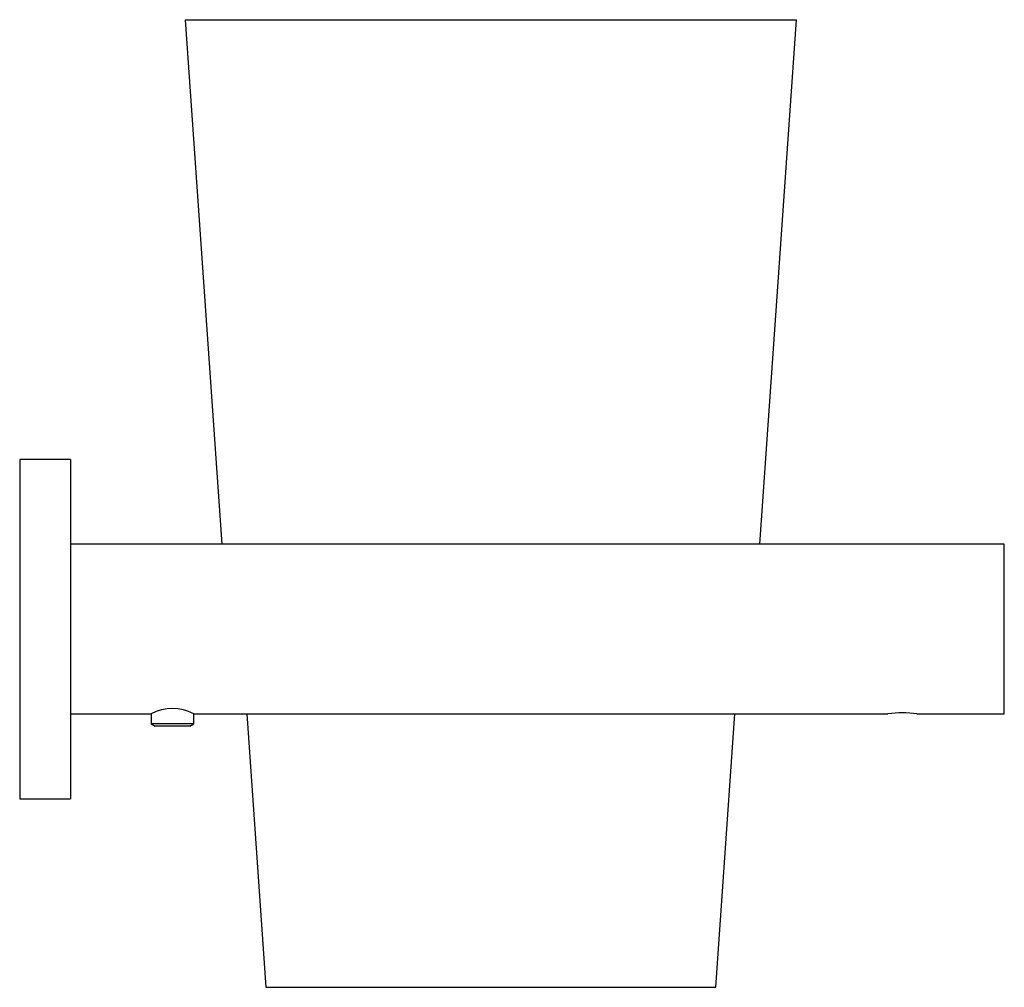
# Model space of a CAD drawing. Header units: millimetres. Extents: x 4050.084 to 4050.2, y 1992.189 to 1992.303.
import ezdxf

# ---------------------------------------------------------------- set-up
doc = ezdxf.new("R2010")
doc.units = ezdxf.units.MM
doc.layers.add('SANINDUSA', color=3, linetype='Continuous')

msp = doc.modelspace()

# ---------------------------------------------------------------- linework, layer by layer
at = {"layer": 'SANINDUSA'}
for p, q in [((4050.103398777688, 1992.30309403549), (4050.10772025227, 1992.241294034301)), ((4050.103398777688, 1992.30309403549), (4050.175398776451, 1992.30309403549)), ((4050.171077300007, 1992.241294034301), (4050.175398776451, 1992.30309403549)), ((4050.089898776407, 1992.251294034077), (4050.083898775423, 1992.251294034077)), ((4050.083898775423, 1992.251294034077), (4050.083898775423, 1992.211294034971)), ((4050.089898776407, 1992.251294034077), (4050.089898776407, 1992.211294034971)), ((4050.199898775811, 1992.241294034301), (4050.089898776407, 1992.241294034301)), ((4050.199898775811, 1992.221294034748), (4050.199898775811, 1992.241294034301)), ((4050.089898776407, 1992.221294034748), (4050.099398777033, 1992.221294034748)), ((4050.099398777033, 1992.221294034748), (4050.099398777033, 1992.220130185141)), ((4050.104398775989, 1992.220130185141), (4050.104398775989, 1992.221294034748)), ((4050.104398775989, 1992.221294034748), (4050.186187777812, 1992.221294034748)), ((4050.110647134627, 1992.221294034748), (4050.112898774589, 1992.18909403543)), ((4050.165898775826, 1992.18909403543), (4050.168150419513, 1992.221294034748)), ((4050.189609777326, 1992.221294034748), (4050.199898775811, 1992.221294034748)), ((4050.099398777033, 1992.220130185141), (4050.09984377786, 1992.219873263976)), ((4050.104398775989, 1992.220130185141), (4050.099398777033, 1992.220130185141)), ((4050.103953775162, 1992.219873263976), (4050.104398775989, 1992.220130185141)), ((4050.103953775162, 1992.219873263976), (4050.09984377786, 1992.219873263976)), ((4050.083898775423, 1992.211294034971), (4050.089898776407, 1992.211294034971)), ((4050.112898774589, 1992.18909403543), (4050.165898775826, 1992.18909403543))]:
    msp.add_line(p, q, dxfattribs=at)
for centre, radius, start, end in [((4050.101898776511, 1992.216809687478), 0.005134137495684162, 60.86056844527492, 119.1394315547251), ((4050.187898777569, 1992.211369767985), 0.01007067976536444, 80.2180455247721, 99.7819544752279)]:
    msp.add_arc(centre, radius, start, end, dxfattribs=at)

doc.saveas('drawing.dxf')
